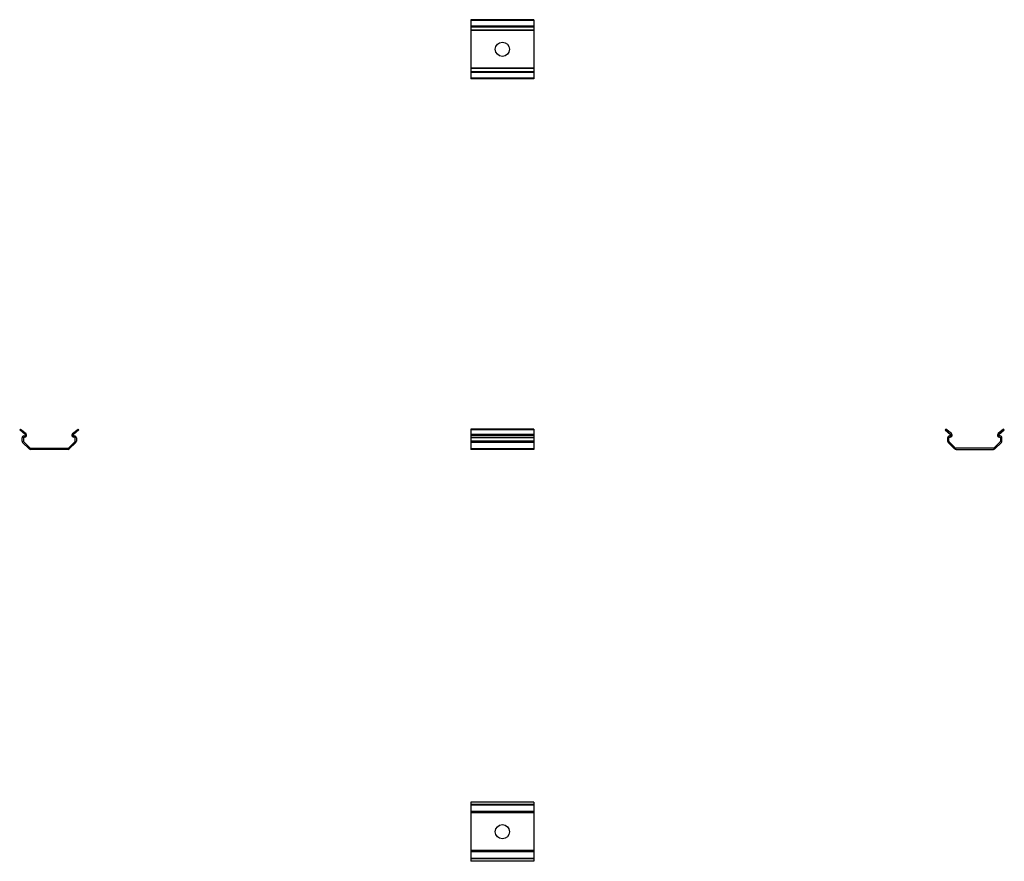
# Model space of a CAD drawing. Header units: millimetres. Extents: x 69 to 382, y 18 to 285.
import ezdxf

# ---------------------------------------------------------------- set-up
doc = ezdxf.new("R2010")
doc.units = ezdxf.units.MM
doc.linetypes.add('SLD-Solid', pattern=[0])

msp = doc.modelspace()

# ---------------------------------------------------------------- linework, layer by layer
at = {"color": 7, "linetype": 'SLD-Solid', "lineweight": 25}
for p, q in [((232.59, 285.41), (212.59, 285.41)), ((212.59, 285.41), (212.59, 285.16)), ((232.59, 285.16), (212.59, 285.16)), ((212.59, 285.16), (212.59, 283.41)), ((232.59, 285.41), (232.59, 285.16)), ((232.59, 285.16), (232.59, 283.41)), ((232.59, 283.41), (212.59, 283.41)), ((212.59, 283.41), (212.59, 283.18)), ((212.59, 283.18), (232.59, 283.18)), ((212.59, 283.18), (212.59, 282.11)), ((232.59, 282.11), (212.59, 282.11)), ((212.59, 282.11), (212.59, 281.96)), ((232.59, 281.96), (212.59, 281.96)), ((212.59, 281.96), (212.59, 270.05)), ((232.59, 283.41), (232.59, 283.18)), ((232.59, 283.18), (232.59, 282.11)), ((232.59, 282.11), (232.59, 281.96)), ((232.59, 281.96), (232.59, 270.05)), ((232.59, 270.05), (212.59, 270.05)), ((212.59, 270.05), (212.59, 269.91)), ((232.59, 269.91), (212.59, 269.91)), ((212.59, 269.91), (212.59, 268.83)), ((232.59, 270.05), (232.59, 269.91)), ((232.59, 269.91), (232.59, 268.83)), ((232.59, 268.83), (212.59, 268.83)), ((212.59, 268.83), (212.59, 268.6)), ((232.59, 268.6), (212.59, 268.6)), ((212.59, 268.6), (212.59, 266.86)), ((232.59, 266.86), (212.59, 266.86)), ((212.59, 266.86), (212.59, 266.6)), ((232.59, 266.6), (212.59, 266.6)), ((232.59, 268.83), (232.59, 268.6)), ((232.59, 268.6), (232.59, 266.86)), ((232.59, 266.86), (232.59, 266.6)), ((69.04, 154.95), (69.3, 155.25)), ((70.79, 153.48), (69.04, 154.95)), ((69.3, 155.25), (71.05, 153.79)), ((85.85, 153.79), (87.6, 155.25)), ((87.86, 154.95), (86.11, 153.48)), ((87.6, 155.25), (87.86, 154.95)), ((232.59, 155.25), (212.59, 155.25)), ((212.59, 155.25), (212.59, 154.95)), ((232.59, 154.95), (212.59, 154.95)), ((212.59, 154.95), (212.59, 153.48)), ((232.59, 153.48), (212.59, 153.48)), ((212.59, 153.48), (212.59, 153.04)), ((232.59, 155.25), (232.59, 154.95)), ((232.59, 154.95), (232.59, 153.48)), ((232.59, 153.48), (232.59, 153.04)), ((363.7, 155.25), (363.45, 154.95)), ((363.45, 154.95), (365.19, 153.48)), ((365.45, 153.79), (363.7, 155.25)), ((382, 155.25), (380.26, 153.79)), ((380.51, 153.48), (382.26, 154.95)), ((382.26, 154.95), (382, 155.25)), ((69.8, 151.44), (69.8, 152.44)), ((72.07, 148.93), (69.98, 151.02)), ((70.2, 152.44), (70.2, 151.44)), ((70.26, 151.3), (72.35, 149.21)), ((70.4, 153.04), (70.63, 153.04)), ((70.63, 152.64), (70.4, 152.64)), ((84.55, 149.21), (86.64, 151.3)), ((86.92, 151.02), (84.83, 148.93)), ((86.27, 153.04), (86.5, 153.04)), ((86.5, 152.64), (86.27, 152.64)), ((86.7, 151.44), (86.7, 152.44)), ((87.1, 152.44), (87.1, 151.44)), ((232.59, 153.04), (212.59, 153.04)), ((212.59, 153.04), (212.59, 152.44)), ((232.59, 152.44), (212.59, 152.44)), ((212.59, 152.44), (212.59, 151.44)), ((232.59, 151.44), (212.59, 151.44)), ((212.59, 151.44), (212.59, 151.02)), ((232.59, 151.02), (212.59, 151.02)), ((212.59, 151.02), (212.59, 148.93)), ((232.59, 153.04), (232.59, 152.44)), ((232.59, 152.44), (232.59, 151.44)), ((232.59, 151.44), (232.59, 151.02)), ((232.59, 151.02), (232.59, 148.93)), ((364.2, 152.44), (364.2, 151.44)), ((364.38, 151.02), (366.47, 148.93)), ((364.6, 151.44), (364.6, 152.44)), ((366.75, 149.21), (364.66, 151.3)), ((365.03, 153.04), (364.8, 153.04)), ((364.8, 152.64), (365.03, 152.64)), ((381.05, 151.3), (378.95, 149.21)), ((379.24, 148.93), (381.33, 151.02)), ((380.9, 153.04), (380.68, 153.04)), ((380.68, 152.64), (380.9, 152.64)), ((381.1, 152.44), (381.1, 151.44)), ((381.5, 151.44), (381.5, 152.44)), ((72.49, 149.15), (84.41, 149.15)), ((84.41, 148.75), (72.49, 148.75)), ((232.59, 148.93), (212.59, 148.93)), ((212.59, 148.93), (212.59, 148.75)), ((232.59, 148.75), (212.59, 148.75)), ((232.59, 148.93), (232.59, 148.75)), ((378.81, 149.15), (366.9, 149.15)), ((366.9, 148.75), (378.81, 148.75)), ((232.59, 36.61), (212.59, 36.61)), ((212.59, 36.61), (212.59, 35.85)), ((232.59, 35.85), (212.59, 35.85)), ((212.59, 35.85), (212.59, 35.68)), ((232.59, 35.68), (212.59, 35.68)), ((212.59, 35.68), (212.59, 33.58)), ((232.59, 36.61), (232.59, 35.85)), ((232.59, 35.85), (232.59, 35.68)), ((232.59, 35.68), (232.59, 33.58)), ((232.59, 33.58), (212.59, 33.58)), ((212.59, 33.58), (212.59, 33.16)), ((232.59, 33.16), (212.59, 33.16)), ((212.59, 33.16), (212.59, 21.24)), ((232.59, 33.58), (232.59, 33.16)), ((232.59, 33.16), (232.59, 21.24)), ((232.59, 21.24), (212.59, 21.24)), ((212.59, 21.24), (212.59, 20.82)), ((232.59, 20.82), (212.59, 20.82)), ((212.59, 20.82), (212.59, 18.73)), ((232.59, 21.24), (232.59, 20.82)), ((232.59, 20.82), (232.59, 18.73)), ((232.59, 18.73), (212.59, 18.73)), ((212.59, 18.73), (212.59, 18.55)), ((232.59, 18.55), (212.59, 18.55)), ((212.59, 18.55), (212.59, 17.79)), ((232.59, 17.79), (212.59, 17.79)), ((232.59, 18.73), (232.59, 18.55)), ((232.59, 18.55), (232.59, 17.79))]:
    msp.add_line(p, q, dxfattribs=at)
for centre in [(222.59, 276.01), (222.59, 27.2)]:
    msp.add_circle(centre, 2.25, dxfattribs=at)
for centre, radius, start, end in [((70.63, 153.29), 0.65, 270, 50), ((70.63, 153.29), 0.25, 270, 50), ((86.27, 153.29), 0.65, 130, 270), ((86.27, 153.29), 0.25, 130, 270), ((365.03, 153.29), 0.65, 270, 50), ((365.03, 153.29), 0.25, 270, 50), ((380.68, 153.29), 0.65, 130, 270), ((380.68, 153.29), 0.25, 130, 270), ((70.4, 152.44), 0.6, 90, 180), ((70.4, 151.44), 0.6, 180, 225), ((70.4, 152.44), 0.2, 90, 180), ((70.4, 151.44), 0.2, 180, 225), ((86.5, 152.44), 0.6, 0, 90), ((86.5, 152.44), 0.2, 0, 90), ((86.5, 151.44), 0.2, 315, 0), ((86.5, 151.44), 0.6, 315, 0), ((364.8, 152.44), 0.6, 90, 180), ((364.8, 151.44), 0.6, 180, 225), ((364.8, 152.44), 0.2, 90, 180), ((364.8, 151.44), 0.2, 180, 225), ((380.9, 152.44), 0.6, 0, 90), ((380.9, 152.44), 0.2, 0, 90), ((380.9, 151.44), 0.2, 315, 0), ((380.9, 151.44), 0.6, 315, 0), ((72.49, 149.35), 0.6, 225, 270), ((72.49, 149.35), 0.2, 225, 270), ((84.41, 149.35), 0.2, 270, 315), ((84.41, 149.35), 0.6, 270, 315), ((366.9, 149.35), 0.6, 225, 270), ((366.9, 149.35), 0.2, 225, 270), ((378.81, 149.35), 0.2, 270, 315), ((378.81, 149.35), 0.6, 270, 315)]:
    msp.add_arc(centre, radius, start, end, dxfattribs=at)

doc.saveas('drawing.dxf')
